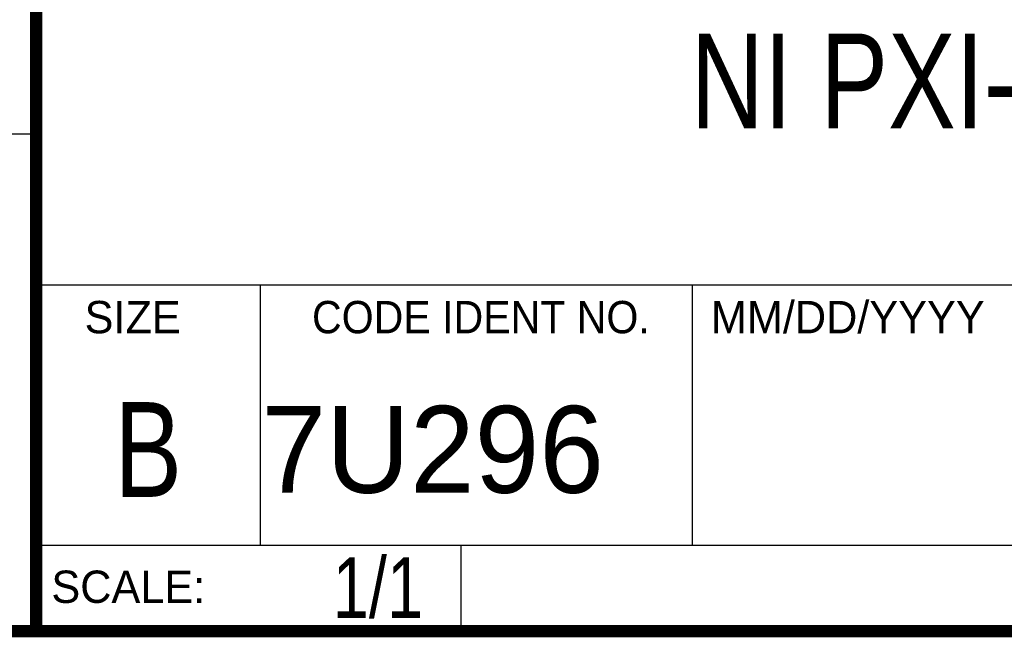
# Model space of a CAD drawing. Header units: inches. Extents: x 0.2 to 16.8, y 0.1 to 10.8.
# Tile 14 of 21: x 13 to 14.7, y 0.2 to 1.3. Entities that reach past the tile are written whole.
import ezdxf

# ---------------------------------------------------------------- set-up
doc = ezdxf.new("R2010")
doc.units = ezdxf.units.IN
doc.header["$LTSCALE"] = 0.935
doc.header["$MEASUREMENT"] = 0
doc.layers.get('0').update_dxf_attribs({"linetype": 'CONTINUOUS'})
doc.layers.add('DETAIL', color=7, linetype='CONTINUOUS')
doc.layers.add('NOTE', color=7, linetype='CONTINUOUS')
doc.styles.get("Standard").update_dxf_attribs({"font": 'txt', "width": 0.8})
doc.styles.add('TEXTSTYLE_2', font='txt')
doc.styles.add('TEXTSTYLE_3', font='txt', dxfattribs={"width": 0.95})

msp = doc.modelspace()

# ---------------------------------------------------------------- linework, layer by layer
at = {"color": 2, "linetype": 'CONTINUOUS'}
for p, q in [((13.0652, 1.9695), (13.0652, 0.2605)), ((13.0653, 1.0776), (11.482, 1.0776)), ((13.0652, 0.8295), (16.745, 0.8295)), ((13.434, 0.8295), (13.434, 0.4005)), ((14.146, 0.8295), (14.146, 0.4005)), ((13.0652, 0.4005), (16.745, 0.4005)), ((13.765, 0.4005), (13.765, 0.2605)), ((13.0652, 0.2605), (16.745, 0.2605))]:
    msp.add_line(p, q, dxfattribs=at)
at = {"color": 7, "linetype": 'CONTINUOUS', "const_width": 0.02}
for points in [[(13.0653, 1.9707), (13.0653, 0.2586)], [(0.25, 0.2586), (16.75, 0.2586)]]:
    msp.add_lwpolyline(points, dxfattribs=at)

# ---------------------------------------------------------------- texts
at = {"color": 2, "linetype": 'CONTINUOUS', "line_spacing_factor": 0.9}
for s, insert, char_height, width, attachment_point, style in [('SIZE', (13.1451, 0.8027), 0.05325, 0.213016, 1, 'TEXTSTYLE_2'), ('CODE IDENT NO.', (13.7978, 0.8027), 0.053254, 0.708278, 2, 'TEXTSTYLE_3'), ('MM/DD/YYYY', (14.1765, 0.8027), 0.05325, 0.53254, 1, 'TEXTSTYLE_2'), ('SCALE:', (13.0904, 0.3585), 0.05325, 0.319524, 1, 'TEXTSTYLE_2')]:
    msp.add_mtext(s, dxfattribs=dict(at, insert=insert, char_height=char_height, width=width, attachment_point=attachment_point, style=style))
at = {"color": 7, "linetype": 'CONTINUOUS', "insert": (13.2497, 0.6361), "char_height": 0.1562, "width": 0.125, "attachment_point": 2, "line_spacing_factor": 0.9}
msp.add_mtext('B', dxfattribs=at)
at = {"color": 7, "linetype": 'CONTINUOUS', "insert": (13.4363, 0.6298), "char_height": 0.14316, "width": 0.715775, "attachment_point": 1, "line_spacing_factor": 0.9, "style": 'TEXTSTYLE_2'}
msp.add_mtext('7U296', dxfattribs=at)
at = {"layer": 'DETAIL', "color": 7, "linetype": 'CONTINUOUS', "insert": (13.7025, 0.3805), "char_height": 0.1, "width": 0.24, "attachment_point": 3, "line_spacing_factor": 0.9}
msp.add_mtext('1/1', dxfattribs=at)
at = {"layer": 'NOTE', "color": 7, "linetype": 'CONTINUOUS', "insert": (14.9051, 1.2432), "char_height": 0.15625, "width": 2.25, "attachment_point": 2, "line_spacing_factor": 0.9}
msp.add_mtext('NI PXI-733X & 734X', dxfattribs=at)

doc.saveas('drawing.dxf')
